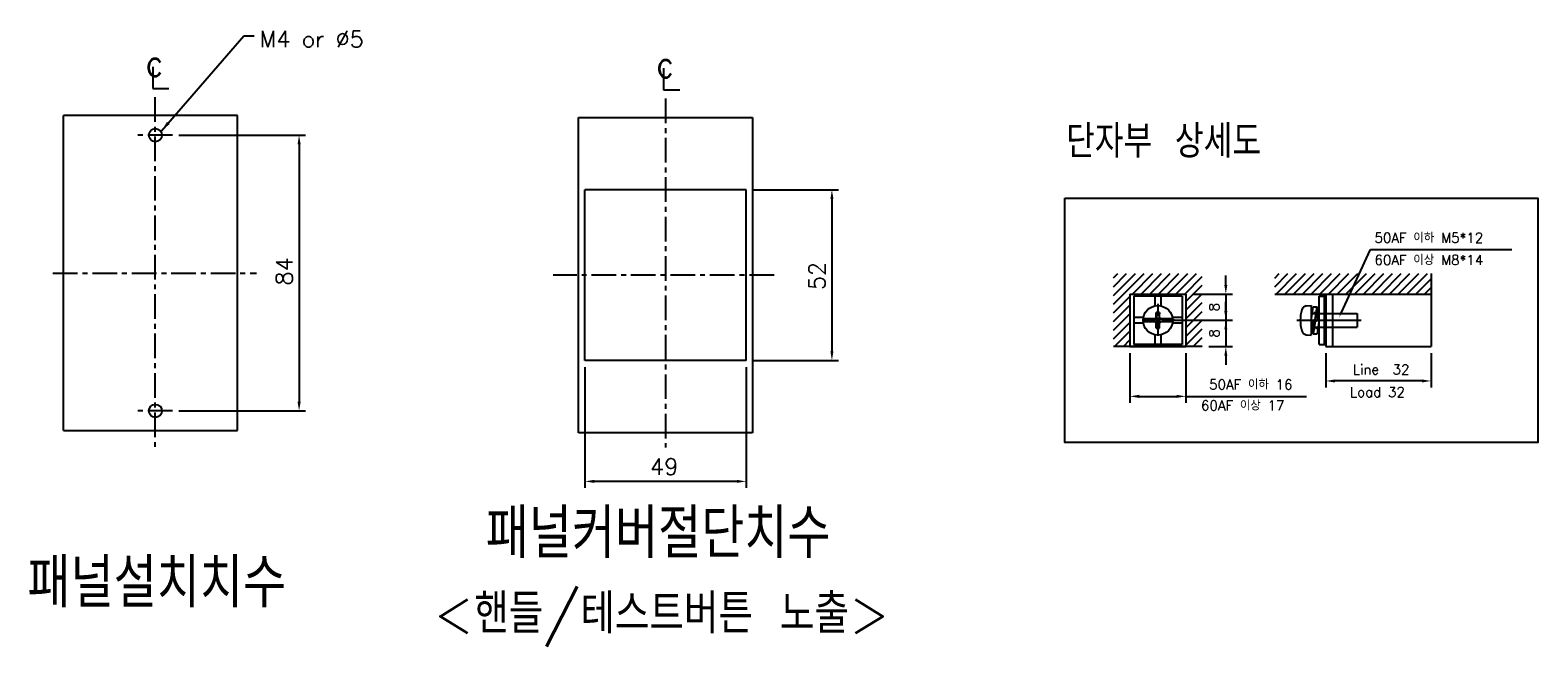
# Model space of a CAD drawing. Extents: x 2148 to 6475, y -907 to 1504.
# Tile 44 of 44: x 6017 to 6475, y 745 to 931. Entities that reach past the tile are written whole.
import ezdxf
from ezdxf import colors
from ezdxf.entities.mleader import LeaderData, LeaderLine
from ezdxf.math import Vec2, Vec3

# ---------------------------------------------------------------- set-up
doc = ezdxf.new("R2010")
doc.units = 0
doc.header["$LTSCALE"] = 3
doc.header["$MEASUREMENT"] = 0
for name, pattern in [('CENTER', [2, 1.25, -0.25, 0.25, -0.25]), ('HIDDEN', [0.375, 0.25, -0.125]), ('PHANTOMX2', [127, 63.5, -12.7, 12.7, -12.7, 12.7, -12.7])]:
    doc.linetypes.add(name, pattern=pattern)
doc.layers.get('0').update_dxf_attribs({"linetype": 'CONTINUOUS'})
doc.layers.get('Defpoints').update_dxf_attribs({"linetype": 'CONTINUOUS'})
for name, color, linetype in [('bo', 7, 'CONTINUOUS'), ('cen', 1, 'CENTER'), ('CENTER2', 1, 'CENTER'), ('di', 3, 'CONTINUOUS'), ('DIM', 3, 'CONTINUOUS'), ('dwg', 7, 'CONTINUOUS'), ('HIDE', 2, 'HIDDEN'), ('NOTE', 4, 'CONTINUOUS'), ('ph', 6, 'PHANTOMX2')]:
    doc.layers.add(name, color=color, linetype=linetype)
doc.styles.add('K25', font='TXT', dxfattribs={"width": 0.9, "height": 2.5, "bigfont": 'TBHAN'})
doc.styles.add('KIM', font='ROMANS.shx', dxfattribs={"height": 5, "bigfont": 'GSG1.shx'})
doc.styles.get("Standard").update_dxf_attribs({"font": 'romans.shx', "height": 3, "bigfont": 'ghs.shx'})
doc.dimstyles.get("Standard").update_dxf_attribs({"dimtxt": 0.18, "dimasz": 0.18, "dimexe": 0.18, "dimexo": 0.0625, "dimgap": 0.09, "dimtad": 0, "dimtih": 1, "dimtoh": 1, "dimdec": 4, "dimzin": 0, "dimdsep": 46, "dimtxsty": 'Standard', "dimcen": 0.09, "dimadec": 0, "dimazin": 0, "dimtfac": 1, "dimtdec": 4, "dimtofl": 0, "dimtmove": 0, "dimatfit": 3, "dimfxl": 0, "dimtolj": 1, "dimtzin": 0, "dimarcsym": 0})
doc.dimstyles.new('STANDARD$0', dxfattribs={"dimtxt": 5, "dimasz": 5, "dimexe": 1, "dimexo": 2, "dimgap": 2, "dimtad": 1, "dimdec": 4, "dimzin": 12, "dimdsep": 46, "dimtxsty": 'KIM', "dimcen": -1, "dimdle": 0.1, "dimadec": 0, "dimazin": 0, "dimtfac": 1, "dimtdec": 4, "dimtmove": 0, "dimatfit": 3, "dimfxl": 0, "dimtolj": 1, "dimtzin": 0, "dimarcsym": 0})

# ---------------------------------------------------------------- blocks, each defined once
blk = doc.blocks.new('*D192')
at = {"layer": 'Defpoints', "color": 0}
for p in [(6185.38, 830.87), (6234.38, 830.87), (6185.38, 794.05)]:
    blk.add_point(p, dxfattribs=at)
at = {"layer": 'di'}
for p, q in [((6185.38, 828.87), (6185.38, 792.05)), ((6234.38, 828.87), (6234.38, 792.05)), ((6231.58, 794.05), (6188.18, 794.05))]:
    blk.add_line(p, q, dxfattribs=at)
for points in [[(6188.18, 794.52), (6188.18, 793.59), (6185.38, 794.05)], [(6231.58, 794.52), (6231.58, 793.59), (6234.38, 794.05)]]:
    blk.add_solid(points, dxfattribs=at)
at = {"layer": 'di', "insert": (6209.47, 798.55), "char_height": 3, "attachment_point": 5}
blk.add_mtext('\\A1;{\\H1.66667x;49}', dxfattribs=at)
blk = doc.blocks.new('*D193')
at = {"layer": 'Defpoints', "color": 0}
for p in [(6234.38, 882.87), (6234.38, 830.87), (6260.48, 830.87)]:
    blk.add_point(p, dxfattribs=at)
at = {"layer": 'di'}
for p, q in [((6236.38, 882.87), (6262.48, 882.87)), ((6260.48, 880.07), (6260.48, 833.67)), ((6236.38, 830.87), (6262.48, 830.87))]:
    blk.add_line(p, q, dxfattribs=at)
for points in [[(6260.02, 880.07), (6260.95, 880.07), (6260.48, 882.87)], [(6260.02, 833.67), (6260.95, 833.67), (6260.48, 830.87)]]:
    blk.add_solid(points, dxfattribs=at)
at = {"layer": 'di', "insert": (6255.98, 856.61), "char_height": 3, "attachment_point": 5, "rotation": 90}
blk.add_mtext('\\A1;{\\H1.66667x;52}', dxfattribs=at)
blk = doc.blocks.new('*D194')
at = {"layer": 'Defpoints', "color": 0}
for p in [(6059.87, 899.51), (6059.87, 815.51), (6098.42, 815.51)]:
    blk.add_point(p, dxfattribs=at)
at = {"layer": 'di'}
for p, q in [((6061.87, 899.51), (6100.42, 899.51)), ((6098.42, 896.71), (6098.42, 818.31)), ((6061.87, 815.51), (6100.42, 815.51))]:
    blk.add_line(p, q, dxfattribs=at)
for points in [[(6097.95, 896.71), (6098.89, 896.71), (6098.42, 899.51)], [(6097.95, 818.31), (6098.89, 818.31), (6098.42, 815.51)]]:
    blk.add_solid(points, dxfattribs=at)
at = {"layer": 'di', "insert": (6093.92, 858), "char_height": 3, "attachment_point": 5, "rotation": 90}
blk.add_mtext('\\A1;{\\H1.66667x;84}', dxfattribs=at)
blk = doc.blocks.new('*D188')
at = {"layer": 'Defpoints', "color": 0}
for p in [(6351.14, 835.11), (6368.14, 835.11), (6368.14, 819.95)]:
    blk.add_point(p, dxfattribs=at)
at = {"layer": 'di'}
for p, q in [((6351.14, 833.11), (6351.14, 817.95)), ((6368.14, 833.11), (6368.14, 817.95)), ((6353.94, 819.95), (6365.34, 819.95)), ((6368.14, 819.95), (6404.85, 819.95))]:
    blk.add_line(p, q, dxfattribs=at)
for points in [[(6353.94, 820.42), (6353.94, 819.48), (6351.14, 819.95)], [(6365.34, 820.42), (6365.34, 819.48), (6368.14, 819.95)]]:
    blk.add_solid(points, dxfattribs=at)
at = {"layer": 'di', "insert": (6387.9, 823.55), "char_height": 3, "attachment_point": 5}
blk.add_mtext('\\A1;50AF 이하 16', dxfattribs=at)
blk = doc.blocks.new('*D189')
at = {"layer": 'Defpoints', "color": 0}
for p in [(6359.64, 843.11), (6373.12, 835.11), (6380.3, 835.11)]:
    blk.add_point(p, dxfattribs=at)
at = {"layer": 'di'}
for p, q in [((6380.3, 845.91), (6380.3, 848.71)), ((6361.64, 843.11), (6382.3, 843.11)), ((6380.3, 843.11), (6380.3, 835.11)), ((6375.12, 835.11), (6382.3, 835.11)), ((6380.3, 832.31), (6380.3, 829.51))]:
    blk.add_line(p, q, dxfattribs=at)
for points in [[(6379.83, 845.91), (6380.76, 845.91), (6380.3, 843.11)], [(6379.83, 832.31), (6380.76, 832.31), (6380.3, 835.11)]]:
    blk.add_solid(points, dxfattribs=at)
at = {"layer": 'di', "insert": (6376.8, 839.11), "char_height": 3, "attachment_point": 5, "rotation": 90}
blk.add_mtext('\\A1;8', dxfattribs=at)
blk = doc.blocks.new('*D190')
at = {"layer": 'Defpoints', "color": 0}
for p in [(6368.14, 851.11), (6368.14, 843.11), (6380.3, 843.11)]:
    blk.add_point(p, dxfattribs=at)
at = {"layer": 'di'}
for p, q in [((6380.3, 853.91), (6380.3, 856.71)), ((6370.14, 851.11), (6382.3, 851.11)), ((6380.3, 851.11), (6380.3, 843.11)), ((6370.14, 843.11), (6382.3, 843.11)), ((6380.3, 840.31), (6380.3, 837.51))]:
    blk.add_line(p, q, dxfattribs=at)
for points in [[(6379.83, 853.91), (6380.76, 853.91), (6380.3, 851.11)], [(6379.83, 840.31), (6380.76, 840.31), (6380.3, 843.11)]]:
    blk.add_solid(points, dxfattribs=at)
at = {"layer": 'di', "insert": (6376.8, 847.11), "char_height": 3, "attachment_point": 5, "rotation": 90}
blk.add_mtext('\\A1;8', dxfattribs=at)
blk = doc.blocks.new('bxx')
at = {"layer": 'bo', "linetype": 'Continuous'}
for p, q in [((681.63, -342.37), (682.83, -333.73)), ((682.83, -333.73), (685.23, -333.73)), ((684.03, -341.5), (685.23, -333.73)), ((684.67, -337.33), (685.23, -337.33)), ((685.23, -333.73), (685.23, -342.12)), ((681.63, -342.37), (684.03, -341.5)), ((682.83, -341.93), (682.83, -350.33)), ((684.03, -342.56), (682.83, -350.33)), ((682.83, -346.73), (683.39, -346.73)), ((684.03, -342.56), (686.43, -341.69)), ((686.43, -341.69), (685.23, -350.33)), ((682.83, -350.33), (685.23, -350.33))]:
    blk.add_line(p, q, dxfattribs=at)
at = {"layer": 'HIDE'}
for p, q in [((682.33, -337.33), (684.67, -337.33)), ((683.39, -346.73), (685.73, -346.73))]:
    blk.add_line(p, q, dxfattribs=at)
blk = doc.blocks.new('*D191')
at = {"layer": 'Defpoints', "color": 0}
for p in [(6410.72, 835.11), (6442.72, 835.11), (6410.72, 824.64)]:
    blk.add_point(p, dxfattribs=at)
at = {"layer": 'di'}
for p, q in [((6410.72, 833.11), (6410.72, 822.64)), ((6442.72, 833.11), (6442.72, 822.64)), ((6439.92, 824.64), (6413.52, 824.64))]:
    blk.add_line(p, q, dxfattribs=at)
for points in [[(6413.52, 825.1), (6413.52, 824.17), (6410.72, 824.64)], [(6439.92, 825.1), (6439.92, 824.17), (6442.72, 824.64)]]:
    blk.add_solid(points, dxfattribs=at)
at = {"layer": 'di', "insert": (6427.53, 828.14), "char_height": 3, "attachment_point": 5}
blk.add_mtext('\\A1;Line  32', dxfattribs=at)

msp = doc.modelspace()

# ---------------------------------------------------------------- hatches: boundary and pattern name
h = msp.add_hatch()
h.set_pattern_fill('ANSI31', color=256, scale=15, style=0)
h.set_pattern_definition([(45, (7039.4277, -57.6311), (-1.3258252, 1.3258252), [])])
h.paths.add_polyline_path([(6373.118, 857.325), (6346.159, 857.325), (6346.159, 835.107), (6351.138, 835.107), (6351.138, 851.107), (6368.138, 851.107), (6368.138, 835.107), (6373.118, 835.107)])
h = msp.add_hatch()
h.set_pattern_fill('ANSI31', color=256, scale=15, style=0)
h.set_pattern_definition([(45, (7043.4003, -57.6311), (-1.3258252, 1.3258252), [])])
h.paths.add_polyline_path([(6395.182, 857.325), (6395.182, 851.107), (6442.724, 851.107), (6442.724, 857.325)])

# ---------------------------------------------------------------- linework, layer by layer
for p, q in [((6442.724, 857.325), (6442.724, 835.107)), ((6351.138, 851.107), (6351.138, 835.107)), ((6351.138, 851.107), (6368.138, 851.107)), ((6368.138, 851.107), (6368.138, 835.107)), ((6395.182, 851.107), (6442.724, 851.107)), ((6408.676, 835.757), (6408.676, 850.457)), ((6408.676, 850.457), (6410.276, 850.457)), ((6410.276, 835.757), (6410.276, 850.457)), ((6410.276, 850.457), (6410.576, 850.457)), ((6410.576, 850.457), (6410.576, 846.757)), ((6410.724, 851.107), (6410.724, 835.107)), ((6412.724, 851.107), (6412.724, 835.107)), ((6359.138, 845.454), (6359.349, 843.589)), ((6359.138, 843.94), (6359.138, 845.454)), ((6360.138, 845.454), (6359.928, 843.589)), ((6360.138, 843.94), (6360.138, 845.454)), ((6360.138, 843.94), (6360.138, 844.784)), ((6404.783, 847.479), (6406.245, 847.607)), ((6406.245, 847.607), (6406.245, 838.607)), ((6406.545, 845.207), (6420.245, 845.207)), ((6420.245, 845.207), (6420.245, 841.007)), ((6358.805, 843.607), (6357.291, 843.607)), ((6357.291, 842.607), (6359.156, 842.817)), ((6358.805, 842.607), (6357.291, 842.607)), ((6358.805, 842.607), (6357.291, 842.607)), ((6357.302, 843.607), (6359.156, 843.396)), ((6359.138, 840.759), (6359.349, 842.624)), ((6359.138, 840.759), (6359.138, 842.273)), ((6360.138, 840.759), (6359.928, 842.624)), ((6361.626, 843.607), (6360.121, 843.396)), ((6361.626, 842.607), (6360.121, 842.817)), ((6360.138, 840.759), (6360.138, 842.273)), ((6361.986, 843.607), (6360.472, 843.607)), ((6361.986, 843.607), (6360.472, 843.607)), ((6361.986, 842.607), (6360.472, 842.607)), ((6406.545, 841.007), (6420.245, 841.007)), ((6410.276, 839.757), (6410.276, 839.757)), ((6410.576, 835.757), (6410.576, 839.457)), ((6373.118, 835.107), (6346.159, 835.107)), ((6351.138, 835.107), (6368.138, 835.107)), ((6404.783, 838.735), (6406.245, 838.607)), ((6408.676, 835.757), (6410.276, 835.757)), ((6410.276, 835.757), (6410.576, 835.757)), ((6410.724, 835.107), (6442.724, 835.107))]:
    msp.add_line(p, q)
for centre, radius, start, end in [((6358.805, 843.94), 0.333, 270, 0), ((6359.638, 843.107), 2.4, 77.9753, 102.0247), ((6360.472, 843.94), 0.333, 180, 270), ((6414.945, 843.107), 12, 164.50603, 195.49397), ((6404.923, 845.885), 1.6, 95, 164.50603), ((6406.545, 845.507), 0.3, 180, 270), ((6410.276, 846.757), 0.3, 270, 0), ((6359.638, 843.107), 2.4, 167.9753, 192.0247), ((6358.805, 842.273), 0.333, 0, 90), ((6359.638, 843.107), 0.5, 143.94661, 216.05339), ((6359.638, 843.107), 2.4, 257.9753, 282.0247), ((6359.185, 843.56), 0.167, 260, 10), ((6359.185, 842.653), 0.167, 350, 100), ((6359.638, 843.107), 0.5, 53.94661, 126.05339), ((6359.638, 843.107), 0.5, 233.94661, 306.05339), ((6360.092, 843.56), 0.167, 170, 280), ((6360.092, 842.653), 0.167, 80, 190), ((6359.638, 843.107), 0.5, 323.94661, 36.05339), ((6360.472, 842.273), 0.333, 90, 180), ((6359.638, 843.107), 2.4, 347.9753, 12.0247), ((6404.923, 840.328), 1.6, 195.49397, 265), ((6406.545, 840.707), 0.3, 90, 180), ((6410.276, 839.457), 0.3, 0, 90)]:
    msp.add_arc(centre, radius, start, end)
at = {"layer": 'bo', "linetype": 'Continuous'}
for p, q in [((6352.288, 850.457), (6352.288, 835.757)), ((6366.988, 850.457), (6352.288, 850.457)), ((6358.738, 850.457), (6358.738, 847.516)), ((6360.538, 850.457), (6360.538, 847.515)), ((6366.988, 850.457), (6366.988, 835.757)), ((6355.23, 844.007), (6352.288, 844.007)), ((6366.988, 844.007), (6364.023, 844.007)), ((6355.23, 842.207), (6352.288, 842.207)), ((6364.111, 843.607), (6355.166, 843.607)), ((6364.111, 842.607), (6355.166, 842.607)), ((6364.111, 843.607), (6360.472, 843.607)), ((6366.988, 842.207), (6364.046, 842.207)), ((6366.988, 835.757), (6352.288, 835.757)), ((6358.738, 838.698), (6358.738, 835.757)), ((6360.538, 838.698), (6360.538, 835.757))]:
    msp.add_line(p, q, dxfattribs=at)
msp.add_circle((6359.638, 843.107), 4.5, dxfattribs=at)
at = {"layer": 'cen', "ltscale": 2}
for p, q in [((6054.527, 911.047), (6054.527, 803.879)), ((6209.876, 910.65), (6209.876, 804.362)), ((6059.869, 899.506), (6049.227, 899.506)), ((6023.548, 857.506), (6085.506, 857.506)), ((6242.874, 856.866), (6175.704, 856.866)), ((6059.869, 815.506), (6049.227, 815.506))]:
    msp.add_line(p, q, dxfattribs=at)
at = {"layer": 'cen', "ltscale": 10}
msp.add_line((6401.931, 843.107), (6421.442, 843.107), dxfattribs=at)
at = {"layer": 'CENTER2'}
for p, q in [((6359.638, 848.173), (6359.638, 838.04)), ((6364.705, 843.107), (6354.572, 843.107))]:
    msp.add_line(p, q, dxfattribs=at)
at = {"layer": 'di'}
msp.add_lwpolyline([(6331.377, 880.277), (6475.203, 880.277), (6475.203, 805.883), (6331.377, 805.883)], close=True, dxfattribs=at)
at = {"layer": 'dwg', "color": 7}
for p, q in [((6234.376, 882.866), (6185.376, 882.866)), ((6185.376, 830.866), (6185.376, 882.866)), ((6234.376, 830.866), (6234.376, 882.866)), ((6234.376, 830.866), (6185.376, 830.866))]:
    msp.add_line(p, q, dxfattribs=at)
at = {"layer": 'dwg'}
for centre in [(6054.72, 899.506), (6054.72, 815.506)]:
    msp.add_circle(centre, 2, dxfattribs=at)
at = {"layer": 'NOTE'}
for p, q in [((6053.887, 920.262), (6053.887, 913.742)), ((6209.236, 919.865), (6209.236, 913.346)), ((6053.887, 913.742), (6058.844, 913.742)), ((6209.236, 913.346), (6214.193, 913.346))]:
    msp.add_line(p, q, dxfattribs=at)
at = {"layer": 'ph'}
for p, q in [((6079.72, 905.506), (6026.72, 905.506)), ((6026.72, 809.506), (6026.72, 905.506)), ((6079.72, 809.506), (6079.72, 905.506)), ((6026.72, 809.506), (6079.72, 809.506))]:
    msp.add_line(p, q, dxfattribs=at)
msp.add_lwpolyline([(6236.376, 808.866), (6183.376, 808.866), (6183.376, 904.866), (6236.376, 904.866)], close=True, dxfattribs=at)

# ---------------------------------------------------------------- block references
at = {"xscale": 0.5, "yscale": 0.5, "zscale": 0.5}
msp.add_blockref('bxx', (6065.429, 1014.121), dxfattribs=at)

# ---------------------------------------------------------------- texts
at = {"layer": 'di', "attachment_point": 1}
for s, insert, char_height, width in [('{\\Fromans,hgs|c129;단자부 상세도}', (6331.733, 902.603), 10, 116.39597), ('{\\Fromans,hgs|c129;패널커버절단치수}', (6155.191, 785.707), 15, 177.9211), ('{\\Fromans,hgs|c129;패널설치치수}', (6015.801, 770.623), 15, 135.45529)]:
    msp.add_mtext(s, dxfattribs=dict(at, insert=insert, char_height=char_height, width=width))
at = {"layer": 'di', "char_height": 3, "attachment_point": 1}
for s, insert in [('50AF 이하 M5*12', (6425.505, 869.741)), ('60AF 이상 M8*14', (6425.505, 862.984)), ('\\A1;Load 32', (6418.057, 822.745)), ('\\A1;60AF 이상 17', (6372.739, 818.677))]:
    msp.add_mtext(s, dxfattribs=dict(at, insert=insert))
at = {"layer": 'DIM', "insert": (6086.384, 931.25), "char_height": 5, "attachment_point": 1}
msp.add_mtext('M4 or %%C5', dxfattribs=at)
at = {"layer": 'DIM', "insert": (6139.365, 759.804), "char_height": 12, "width": 207.68749, "attachment_point": 1}
msp.add_mtext('\\pt156;{\\Fromans,hgs|c129;<핸들/테스트버튼 노출>}', dxfattribs=at)
at = {"layer": 'NOTE', "style": 'K25', "width": 0.9}
for p in [(6051.671, 917.492), (6207.02, 917.095)]:
    msp.add_text('c', height=7.925, dxfattribs=at).set_placement(p)

# ---------------------------------------------------------------- dimensions: what is measured, and where the dimension line sits
at = {"layer": 'di'}
for base, p1, p2, picture, middle in [((6098.42, 815.506), (6059.869, 899.506), (6059.869, 815.506), '*D194', (6098.42, 857.999)), ((6260.483, 830.866), (6234.376, 882.866), (6234.376, 830.866), '*D193', (6260.483, 856.611))]:
    dim = msp.add_linear_dim(base=base, p1=p1, p2=p2, angle=90, text='{\\H1.66667x;<>}', dimstyle='STANDARD$0', override={"dimtxt": 3, "dimasz": 2.8, "dimexe": 2, "dimdec": 2, "dimzin": 8, "dimtxsty": 'Standard', "dimcen": 0, "dimclrd": 256, "dimclre": 256, "dimclrt": 256, "dimadec": 2, "dimazin": 2, "dimtfac": 0.6, "dimtdec": 2, "dimtzin": 8, "dimlwd": 65535, "dimlwe": 65535, "dimarcsym": 1}, dxfattribs=at)
    dim.commit()
    dim.dimension.update_dxf_attribs({"geometry": picture, "text_midpoint": middle, "dimtype": 160})
for base, p1, p2, picture, middle in [((6380.295, 843.107), (6368.138, 851.107), (6368.138, 843.107), '*D190', (6380.295, 847.107)), ((6380.295, 835.107), (6359.638, 843.107), (6373.118, 835.107), '*D189', (6380.295, 839.107))]:
    dim = msp.add_linear_dim(base=base, p1=p1, p2=p2, angle=90, dimstyle='STANDARD$0', override={"dimtxt": 3, "dimasz": 2.8, "dimexe": 2, "dimdec": 2, "dimzin": 8, "dimtxsty": 'Standard', "dimcen": 0, "dimclrd": 256, "dimclre": 256, "dimclrt": 256, "dimadec": 2, "dimazin": 2, "dimtfac": 0.6, "dimtdec": 2, "dimtzin": 8, "dimlwd": 65535, "dimlwe": 65535, "dimarcsym": 1}, dxfattribs=at)
    dim.commit()
    dim.dimension.update_dxf_attribs({"geometry": picture, "text_midpoint": middle, "dimtype": 160})
for base, p1, p2, text, picture, middle in [((6368.138, 819.949), (6351.138, 835.107), (6368.138, 835.107), '50AF 이하 16', '*D188', (6387.896, 819.949)), ((6410.724, 824.636), (6442.724, 835.107), (6410.724, 835.107), 'Line  32', '*D191', (6427.526, 824.636)), ((6185.376, 794.055), (6234.376, 830.866), (6185.376, 830.866), '{\\H1.66667x;<>}', '*D192', (6209.47, 794.055))]:
    dim = msp.add_linear_dim(base=base, p1=p1, p2=p2, text=text, dimstyle='STANDARD$0', override={"dimtxt": 3, "dimasz": 2.8, "dimexe": 2, "dimdec": 2, "dimzin": 8, "dimtxsty": 'Standard', "dimcen": 0, "dimclrd": 256, "dimclre": 256, "dimclrt": 256, "dimadec": 2, "dimazin": 2, "dimtfac": 0.6, "dimtdec": 2, "dimtzin": 8, "dimlwd": 65535, "dimlwe": 65535, "dimarcsym": 1}, dxfattribs=at)
    dim.commit()
    dim.dimension.update_dxf_attribs({"geometry": picture, "text_midpoint": middle, "dimtype": 160})

# ---------------------------------------------------------------- leaders
ml = msp.add_multileader_mtext('Standard', dxfattribs=at)
ml.set_content(' ', color=256)
ml.set_leader_properties()
ml.build(insert=Vec2(0, 0))
ml.multileader.update_dxf_attribs({"text_right_attachment_type": 6, "dogleg_length": 0.36, "arrow_head_size": 1.44})
ctx = ml.context
ctx.base_point, ctx.char_height, ctx.arrow_head_size, ctx.landing_gap_size, ctx.plane_origin = Vec3(6467.253, 864.719), 1.44, 1.44, 0.72, Vec3(6417.684, 853.849)
ctx.right_attachment = 6
notes = []
notes.append((ctx, [(0, (1, 1, 0), (6424.304, 864.719), (1, 0), 42.949, [(0, [(6414.75, 843.995)], 0, [])])]))
ctx.mtext.insert, ctx.mtext.flow_direction = Vec3(6467.973, 865.439), 5
at = {"layer": 'DIM', "annotation_type": 0, "has_hookline": 1, "hookline_direction": 0, "text_width": 35.714}
msp.add_leader([(6056.564, 900.794), (6081.584, 929.75), (6084.784, 929.75)], dimstyle='Standard', override={"dimscale": 1.6, "dimtxt": 2, "dimasz": 2, "dimexe": 1, "dimexo": 1, "dimgap": 1, "dimtad": 0, "dimtih": 0, "dimtoh": 0, "dimdec": 1, "dimzin": 8, "dimcen": 0, "dimadec": 2, "dimazin": 2, "dimtm": 0.1, "dimtfac": 0.6, "dimtdec": 1, "dimtofl": 1}, dxfattribs=at)
for ctx, leaders in notes:
    for number, flags, end, landing, length, lines in leaders:
        leader = LeaderData()
        leader.index, (leader.has_last_leader_line, leader.has_dogleg_vector, leader.attachment_direction) = number, flags
        leader.last_leader_point, leader.dogleg_vector, leader.dogleg_length = Vec3(end), Vec3(landing), length
        for number, points, colour, breaks in lines:
            line = LeaderLine()
            line.index, line.vertices, line.color, line.breaks = number, Vec3.list(points), colors.encode_raw_color(colour), breaks
            leader.lines.append(line)
        ctx.leaders.append(leader)

doc.saveas('drawing.dxf')
